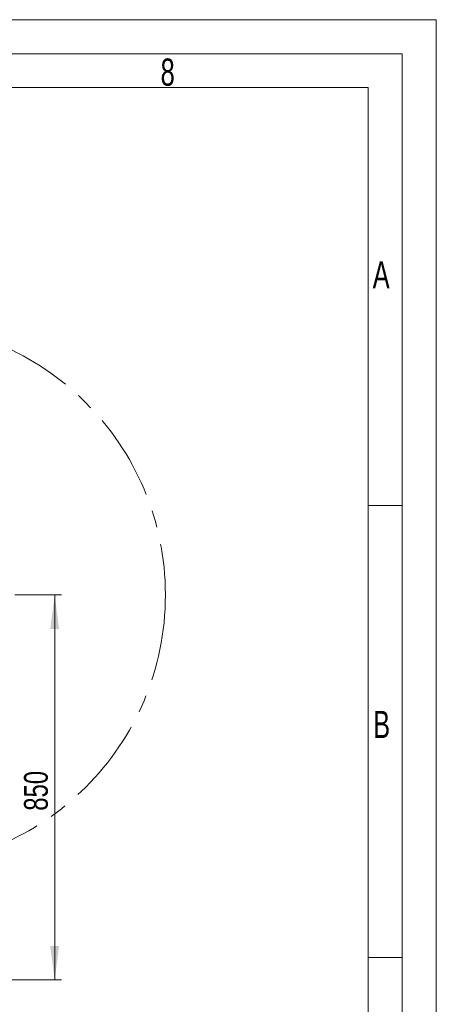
# Model space of a CAD drawing. Header units: millimetres. Extents: x 36 to 588, y 6 to 414.
# Tile 57 of 57: x 527 to 588, y 270 to 414. Entities that reach past the tile are written whole.
import ezdxf

# ---------------------------------------------------------------- set-up
doc = ezdxf.new("R2010")
doc.units = ezdxf.units.MM
doc.linetypes.add('CENTERX2', pattern=[20.32, 12.7, -2.54, 2.54, -2.54])
doc.styles.add('SLDTEXTSTYLE0', font='TXT', dxfattribs={"width": 0.7})
doc.styles.add('SLDTEXTSTYLE1', font='TXT', dxfattribs={"width": 0.75})
doc.dimstyles.new('SLDDIMSTYLE0', dxfattribs={"dimtxt": 3.5, "dimasz": 5, "dimexe": 0, "dimexo": 0.0625, "dimgap": 0.875, "dimtad": 1, "dimlfac": 15, "dimrnd": 1e-09, "dimzin": 12, "dimdsep": 46, "dimtxsty": 'SLDTEXTSTYLE1', "dimsah": 1, "dimcen": 0.09, "dimadec": 0, "dimazin": 0, "dimtfac": 1, "dimtofl": 0, "dimtmove": 0, "dimatfit": 3, "dimfxl": 1, "dimtolj": 1, "dimtzin": 12, "dimarcsym": 0})

# ---------------------------------------------------------------- blocks, each defined once
blk = doc.blocks.new('*D11')
at = {"color": 7, "linetype": 'Continuous', "lineweight": 0}
for p, q in [((526.49, 329.85), (533.37, 329.85)), ((532.37, 329.85), (532.37, 273.19)), ((470.46, 273.19), (533.37, 273.19))]:
    blk.add_line(p, q, dxfattribs=at)
for points in [[(532.37, 329.85), (531.72, 324.85), (533.02, 324.85)], [(532.37, 273.19), (533.02, 278.19), (531.72, 278.19)]]:
    blk.add_solid(points, dxfattribs=at)
at = {"color": 7, "linetype": 'Continuous', "lineweight": 0, "insert": (527.86, 298.09), "char_height": 3.5, "attachment_point": 1, "rotation": 90, "style": 'SLDTEXTSTYLE1'}
blk.add_mtext('850', dxfattribs=at)

msp = doc.modelspace()

# ---------------------------------------------------------------- linework, layer by layer
at = {"color": 7, "linetype": 'Continuous', "lineweight": 15}
for p, q in [((36.5, 414.5), (588.5, 414.5)), ((588.5, 414.5), (588.5, 5.5))]:
    msp.add_line(p, q, dxfattribs=at)
at = {"color": 1, "linetype": 'Continuous', "lineweight": 0}
for p, q in [((41.5, 409.5), (583.5, 409.5)), ((583.5, 409.5), (583.5, 10.5)), ((46.5, 404.5), (578.5, 404.5)), ((578.5, 404.5000052), (578.5, 10.5000052)), ((583.4831139, 343), (578.5, 343)), ((583.4831139, 276.5), (578.5, 276.5))]:
    msp.add_line(p, q, dxfattribs=at)
at = {"color": 7, "linetype": 'CENTERX2', "lineweight": 0}
msp.add_circle((508.6590142, 329.8524878), 40, dxfattribs=at)

# ---------------------------------------------------------------- texts
at = {"color": 1, "linetype": 'Continuous', "lineweight": 0, "char_height": 4, "attachment_point": 1, "style": 'SLDTEXTSTYLE0'}
for s, insert in [('8', (547.9521377, 408.7812464)), ('A', (579.1456756, 378.9607227)), ('B', (579.206874, 312.7867893))]:
    msp.add_mtext(s, dxfattribs=dict(at, insert=insert))

# ---------------------------------------------------------------- dimensions: what is measured, and where the dimension line sits
at = {"color": 7, "linetype": 'Continuous', "lineweight": 0}
dim = msp.add_linear_dim(base=(532.3734349, 273.1858212), p1=(525.4923476, 329.8524878), p2=(469.4590142, 273.1858212), angle=90, dimstyle='SLDDIMSTYLE0', dxfattribs=at)
dim.commit()
dim.dimension.update_dxf_attribs({"geometry": '*D11', "text_midpoint": (532.3734349, 301.973515), "dimtype": 160})

doc.saveas('drawing.dxf')
